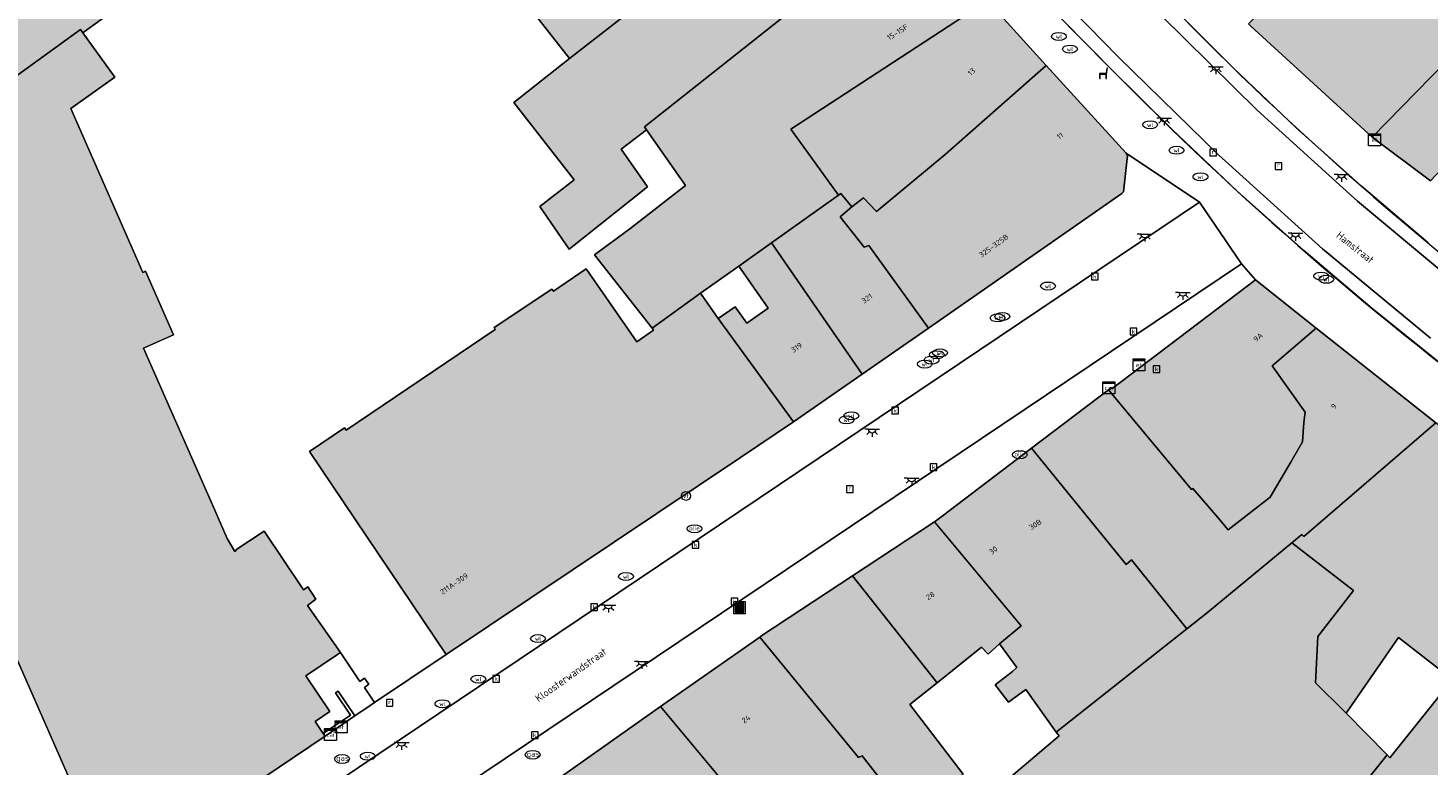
# Model space of a CAD drawing. Header units: metres. Extents: x 196496 to 197479, y 355250 to 356324.
# Tile 112 of 119: x 197117 to 197211, y 356073 to 356123. Entities that reach past the tile are written whole.
import ezdxf
from ezdxf.enums import TextEntityAlignment as Align

# ---------------------------------------------------------------- set-up
doc = ezdxf.new("R2010")
doc.units = ezdxf.units.M
doc.layers.get('0').update_dxf_attribs({"lineweight": 9})
for name, color, linetype, lineweight in [('B-WE-IE-MEUBILAIR_WATERWEGMEUBILAIR-S', 251, 'Continuous', 9), ('B-WE-IE-MEUBILAIR_WEGMEUBILAIR-S', 251, 'Continuous', 9), ('B-WE-IE-TERREINAFSCHEIDING_KUNSTMATIG_MUUR-GV', 251, 'Continuous', 9), ('B-WE-KL-BRANDSTOF_PUT-S', 251, 'Continuous', 9), ('B-WE-KL-DATA-S', 251, 'Continuous', 9), ('B-WE-KL-ET_KAST-S', 251, 'Continuous', 9), ('B-WE-KL-ET_LS_OV_LICHTPUNT-S', 251, 'Continuous', 9), ('B-WE-KL-GAS_PUT-S', 251, 'Continuous', 9), ('B-WE-KL-WATER-S', 251, 'Continuous', 9), ('B-WE-OG-BEBOUWING-GV', 251, 'Continuous', 9), ('B-WE-OG-BEBOUWING_HUISNUMMER-T35', 90, 'Continuous', 9), ('B-WE-OG-BEBOUWING_STRAATNAAM-T35', 130, 'Continuous', 9), ('B-WE-OG-TERREIN_ERF-GV', 251, 'Continuous', 9), ('B-WE-RI-GWA_KOLK-S', 251, 'Continuous', 9), ('B-WE-RI-GWA_RIOOLPUT-S', 251, 'Continuous', 9), ('B-WE-RI-HWA_GOOT_LIJNGOOT-G', 251, 'Continuous', 9), ('B-WE-VH-VERHARDING_OPEN-GV', 251, 'Continuous', 9), ('B-WE-VH-VERHARDING_SIERBESTRATING-GV', 251, 'Continuous', 9), ('B-WE-VH-VERHARDING_STRAATBAKSTEEN-GV', 251, 'Continuous', 9)]:
    doc.layers.add(name, color=color, linetype=linetype, lineweight=lineweight)
doc.layers.add('X-XX-AL-PRESENTATIE_GEBOUW3-V', color=7, linetype='Continuous', lineweight=9, true_color=0xebe1d6)
doc.styles.add('NLCS-ISO', font='NLCS-ISO.ttf')
doc.styles.add('NLCS-ISO-ANNOTATIEF-T35', font='NLCS-ISO.ttf', dxfattribs={"height": 3.5})

# ---------------------------------------------------------------- blocks, each defined once
blk = doc.blocks.new('SIE-WEG_AFVALBAK-SO')
at = {"linetype": 'ByBlock', "lineweight": 18}
h = blk.add_hatch(color=0, dxfattribs=at)
h.dxf.hatch_style = 1
h.paths.add_polyline_path([(-1.5, -1.5), (1.5, -1.5), (1.5, 1.5), (-1.5, 1.5)])
at = {"color": 0, "linetype": 'ByBlock', "lineweight": 18}
for points in [[(-2, -2), (2, -2), (2, 2), (-2, 2)], [(-1.5, -1.5), (1.5, -1.5), (1.5, 1.5), (-1.5, 1.5)]]:
    blk.add_lwpolyline(points, close=True, dxfattribs=at)
blk = doc.blocks.new('SIE-WATER_VERKLIKKER_TRANSPORTLEIDING-SO')
at = {"color": 0, "linetype": 'ByBlock', "lineweight": 18}
blk.add_circle((0, 0), 1.5, dxfattribs=at)
at = {"color": 0, "linetype": 'ByBlock', "lineweight": 18, "style": 'NLCS-ISO'}
blk.add_text('vt', height=1.5, dxfattribs=at).set_placement((0, 0), align=Align.MIDDLE_CENTER)
blk = doc.blocks.new('SKL-DATA_SIGNAAL_CAIKAST-SO')
at = {"color": 0, "linetype": 'ByBlock', "lineweight": 18}
for points in [[(-2, 2), (2, 2), (2, 1.68), (-2, 1.68)], [(-2, 1.52), (2, 1.52), (2, -2), (-2, -2)]]:
    blk.add_lwpolyline(points, close=True, dxfattribs=at)
at = {"color": 0, "linetype": 'ByBlock', "lineweight": 18, "style": 'NLCS-ISO'}
blk.add_text('cai', height=1.5, dxfattribs=at).set_placement((0, 0), align=Align.MIDDLE_CENTER)
blk = doc.blocks.new('SKL-ET_KAST_ELEKTRA-SO')
at = {"color": 0, "linetype": 'ByBlock', "lineweight": 18}
for points in [[(-2, 2), (2, 2), (2, 1.68), (-2, 1.68)], [(-2, 1.52), (2, 1.52), (2, -2), (-2, -2)]]:
    blk.add_lwpolyline(points, close=True, dxfattribs=at)
at = {"color": 0, "linetype": 'ByBlock', "lineweight": 18, "style": 'NLCS-ISO'}
blk.add_text('et', height=1.5, dxfattribs=at).set_placement((0, 0), align=Align.MIDDLE_CENTER)
blk = doc.blocks.new('SKL-WATER_WATERLEIDINGPUT-SO')
at = {"color": 0, "linetype": 'ByBlock', "lineweight": 18}
blk.add_ellipse((0, 0), major_axis=(2.5, 0), ratio=0.54, dxfattribs=at)
at = {"color": 0, "linetype": 'ByBlock', "lineweight": 18, "style": 'NLCS-ISO'}
blk.add_text('wl', height=1.5, dxfattribs=at).set_placement((0, 0), align=Align.MIDDLE_CENTER)
blk = doc.blocks.new('SRI-KOLK-SO')
at = {"color": 0, "linetype": 'ByBlock', "lineweight": 18}
blk.add_lwpolyline([(-1.125, -1.125), (1.125, -1.125), (1.125, 1.125), (-1.125, 1.125)], close=True, dxfattribs=at)
at = {"color": 0, "linetype": 'ByBlock', "lineweight": 18, "style": 'NLCS-ISO'}
blk.add_text('k', height=1.5, dxfattribs=at).set_placement((0, 0), align=Align.MIDDLE_CENTER)
blk = doc.blocks.new('SRI-PUT_INSPECTIEPUT_RIOOLPUT-SO')
at = {"color": 0, "linetype": 'ByBlock', "lineweight": 18}
blk.add_lwpolyline([(-1.12, -1.12), (1.12, -1.12), (1.12, 1.12), (-1.12, 1.12)], close=True, dxfattribs=at)
at = {"color": 0, "linetype": 'ByBlock', "lineweight": 18, "style": 'NLCS-ISO'}
blk.add_text('r', height=1.5, dxfattribs=at).set_placement((0, 0.28), align=Align.MIDDLE_CENTER)
blk = doc.blocks.new('SKL-GAS_PUT-SO')
at = {"color": 0, "linetype": 'ByBlock', "lineweight": 18}
blk.add_ellipse((0, 0), major_axis=(2.5, 0), ratio=0.601255, dxfattribs=at)
at = {"color": 0, "linetype": 'ByBlock', "lineweight": 18, "style": 'NLCS-ISO'}
blk.add_text('gas', height=1.8, dxfattribs=at).set_placement((0.12, 0.3), align=Align.MIDDLE_CENTER)
blk = doc.blocks.new('SKL-BENZINEPUT_OLIEPUT-SO')
at = {"color": 0, "linetype": 'ByBlock', "lineweight": 18}
blk.add_ellipse((0, 0), major_axis=(2.5, 0), ratio=0.54, dxfattribs=at)
at = {"color": 0, "linetype": 'ByBlock', "lineweight": 18, "style": 'NLCS-ISO'}
blk.add_text('olie', height=1.5, dxfattribs=at).set_placement((0, 0.16), align=Align.MIDDLE_CENTER)
blk = doc.blocks.new('SIE-WEG_ZITBANK-SO')
at = {"color": 0, "linetype": 'ByBlock', "lineweight": 18}
blk.add_lwpolyline([(-0.91, -1.63), (-0.91, -0.2), (1.09, -0.2), (1.09, -1.63), (1.29, -1.63), (1.29, -0.21), (1.54, 1.78), (1.33, 1.78), (1.11, 0), (-1.11, 0), (-1.11, -1.63)], close=True, dxfattribs=at)
blk = doc.blocks.new('SKL-ET_OV_LICHTPUNT-SO')
at = {"color": 0, "linetype": 'ByBlock', "lineweight": 18}
for points in [[(-1.25, 0), (-2.5, 0)], [(1.25, 0), (2.5, 0)], [(-0.92, -0.85), (-1.83, -1.7)], [(0, -1.25), (0, -2.5)], [(0.92, -0.85), (1.83, -1.7)]]:
    blk.add_lwpolyline(points, dxfattribs=at)
blk.add_lwpolyline([(0, 0), (1.25, 0, -1), (-1.25, 0)], format="xyb", close=True, dxfattribs=at)

msp = doc.modelspace()

# ---------------------------------------------------------------- hatches: boundary and pattern name
at = {"layer": 'X-XX-AL-PRESENTATIE_GEBOUW3-V'}
for points in [[(197211.884, 356136.125), (197198.858, 356123.319), (197199.014, 356123.164), (197207.199, 356115.685), (197215.138, 356123.812), (197217.529, 356125.86), (197221.489, 356129.333), (197226.492, 356133.814), (197226.353, 356133.958), (197229.052, 356136.417), (197229.278, 356136.288), (197237.565, 356144.012), (197242.706, 356148.804), (197243.252, 356148.253), (197243.774, 356148.701), (197243.879, 356148.594), (197247.169, 356152.421), (197246.976, 356152.689), (197245.567, 356154.25), (197252.011, 356159.767), (197252.471, 356159.195), (197252.757, 356158.839), (197257.167, 356164.072), (197257.036, 356164.243), (197256.944, 356164.175), (197253.213, 356168.675), (197243.839, 356160.794), (197242.273, 356159.478), (197236.086, 356154.245), (197236.564, 356153.705), (197226.805, 356145.181), (197225.852, 356146.184), (197224.098, 356148.16), (197218.03, 356142.18), (197217.671, 356141.826)], [(197147.829, 356127.788), (197153.155, 356120.988), (197158.969, 356125.542), (197171.565, 356135.51), (197171.402, 356135.689), (197171.143, 356135.454), (197170.375, 356136.296), (197169.23, 356135.251), (197167.949, 356136.655), (197168.466, 356137.127), (197166.594, 356140.426), (197166.86, 356140.669), (197166.617, 356140.935), (197158.364, 356133.434), (197156.973, 356134.943), (197148.906, 356128.806), (197149.004, 356128.709)], [(197120.377, 356122.727), (197124.999, 356126.096), (197117.539, 356136.775), (197114.287, 356134.509), (197114.206, 356134.625), (197109.854, 356131.317), (197107.666, 356129.792), (197098.161, 356123.025), (197098.186, 356122.99), (197097.87, 356122.788), (197100.897, 356118.584), (197100.947, 356118.514), (197103.093, 356120.072), (197104.495, 356118.102), (197102.342, 356116.577), (197102.409, 356116.484), (197105.455, 356112.252), (197120.216, 356122.935)], [(197176.359, 356130.253), (197176.091, 356130.547), (197175.9, 356130.372), (197175.172, 356131.17), (197173.974, 356131.593), (197172.674, 356133.019), (197172.362, 356134.251), (197171.685, 356135.082), (197171.833, 356135.216), (197171.565, 356135.51), (197158.969, 356125.542), (197153.155, 356120.988), (197149.387, 356118.037), (197153.463, 356112.832), (197151.142, 356111.026), (197153.127, 356108.152), (197158.401, 356112.35), (197156.612, 356114.888), (197158.328, 356116.193), (197158.189, 356116.392), (197167.443, 356123.714)], [(197207.199, 356115.685), (197211.124, 356112.744), (197217.625, 356119.658), (197217.504, 356119.786), (197220.599, 356122.949), (197222.899, 356125.266), (197224.225, 356126.504), (197229.081, 356131.11), (197226.492, 356133.814), (197221.489, 356129.333), (197217.529, 356125.86), (197215.138, 356123.812)], [(197158.328, 356116.193), (197160.944, 356112.447), (197157.197, 356109.513), (197154.829, 356107.77), (197158.699, 356102.833), (197161.955, 356105.192), (197164.543, 356106.999), (197166.756, 356108.581), (197171.249, 356111.793), (197168.039, 356116.234), (197181.278, 356124.86), (197179.007, 356127.349), (197176.347, 356124.923), (197174.373, 356127.088), (197177.033, 356129.514), (197176.359, 356130.253), (197167.443, 356123.714), (197158.189, 356116.392)], [(197172.151, 356111.011), (197172.929, 356111.617), (197173.815, 356110.693), (197178.428, 356114.518), (197185.243, 356120.513), (197181.278, 356124.86), (197168.039, 356116.234), (197171.249, 356111.793), (197171.408, 356111.907)], [(197129.258, 356090.584), (197124.455, 356101.495), (197126.469, 356102.383), (197124.592, 356106.663), (197124.419, 356106.585), (197119.576, 356117.634), (197122.539, 356119.74), (197120.377, 356122.727), (197120.216, 356122.935), (197105.455, 356112.252), (197105.578, 356112.081), (197104.462, 356111.577), (197111.299, 356096.001), (197109.481, 356095.18), (197121.805, 356067.17), (197129.401, 356070.46), (197136.684, 356075.381), (197136.566, 356075.555), (197136.016, 356076.366), (197137.01, 356077.039), (197135.395, 356079.424), (197137.448, 356080.815), (197137.73, 356081.005), (197135.51, 356084.175), (197136.067, 356084.587), (197135.518, 356085.412), (197135.238, 356085.229), (197132.587, 356089.171), (197130.742, 356087.957), (197130.599, 356087.806), (197130.097, 356088.678)], [(197190.449, 356112.018), (197190.698, 356114.255), (197190.717, 356114.424), (197190.626, 356114.61), (197185.243, 356120.513), (197178.428, 356114.518), (197173.815, 356110.693), (197172.929, 356111.617), (197172.151, 356111.011), (197171.374, 356110.321), (197172.996, 356108.287), (197173.309, 356108.399), (197177.311, 356102.84), (197190.336, 356111.905)], [(197166.756, 356108.581), (197172.845, 356099.732), (197177.311, 356102.84), (197173.309, 356108.399), (197172.996, 356108.287), (197171.374, 356110.321), (197172.151, 356111.011), (197171.408, 356111.907), (197171.249, 356111.793)], [(197163.152, 356103.479), (197168.229, 356096.52), (197172.845, 356099.732), (197166.756, 356108.581), (197164.543, 356106.999), (197166.518, 356104.175), (197165.078, 356103.169), (197164.299, 356104.281)], [(197161.955, 356105.192), (197158.699, 356102.833), (197158.799, 356102.705), (197157.682, 356101.926), (197154.261, 356106.831), (197152.058, 356105.325), (197151.963, 356105.463), (197148.067, 356102.872), (197148.135, 356102.735), (197138.101, 356095.978), (197138.003, 356096.119), (197135.648, 356094.543), (197144.838, 356080.865), (197164.663, 356094.133), (197168.229, 356096.52), (197163.152, 356103.479)], [(197199.326, 356106.082), (197189.658, 356098.748), (197189.608, 356098.831), (197189.428, 356098.695), (197195.03, 356091.966), (197195.114, 356092.043), (197196.797, 356090.098), (197197.502, 356089.258), (197200.312, 356091.457), (197201.73, 356093.864), (197202.505, 356095.18), (197202.593, 356096.479), (197202.674, 356097.189), (197200.461, 356100.31), (197203.416, 356102.846)], [(197194.711, 356082.605), (197196.093, 356083.698), (197201.786, 356088.395), (197202.451, 356088.944), (197202.594, 356088.807), (197211.469, 356096.474), (197203.416, 356102.846), (197200.461, 356100.31), (197202.674, 356097.189), (197202.593, 356096.479), (197202.505, 356095.18), (197201.73, 356093.864), (197200.312, 356091.457), (197197.502, 356089.258), (197196.797, 356090.098), (197195.114, 356092.043), (197195.03, 356091.966), (197189.428, 356098.695), (197184.241, 356094.751), (197190.633, 356086.929), (197190.975, 356087.232)], [(197201.786, 356088.395), (197205.938, 356085.184), (197203.523, 356082.086), (197203.37, 356078.96), (197205.335, 356077.036), (197205.445, 356076.923), (197208.965, 356082.022), (197212.603, 356079.186), (197220.611, 356089.241), (197214.075, 356094.413), (197211.469, 356096.474), (197202.594, 356088.807), (197202.451, 356088.944)], [(197178.24, 356090.187), (197177.784, 356089.84), (197177.714, 356089.794), (197183.566, 356082.796), (197182.104, 356081.578), (197183.272, 356080.002), (197182.966, 356079.73), (197181.797, 356078.833), (197182.698, 356077.65), (197183.866, 356078.51), (197185.917, 356075.649), (197194.711, 356082.605), (197190.975, 356087.232), (197190.633, 356086.929), (197184.241, 356094.751), (197183.785, 356094.404)], [(197177.908, 356078.97), (197180.89, 356081.36), (197181.342, 356080.879), (197182.104, 356081.578), (197183.566, 356082.796), (197177.714, 356089.794), (197172.192, 356086.16)], [(197208.956, 356036.707), (197215.953, 356045.647), (197221.256, 356052.18), (197222.757, 356054.076), (197213.494, 356061.312), (197217.715, 356066.662), (197219.579, 356069.021), (197229.803, 356081.968), (197220.611, 356089.241), (197212.603, 356079.186), (197208.372, 356073.921), (197208.191, 356074.107), (197184.317, 356044.291), (197197.014, 356040.361), (197197.053, 356040.489), (197197.553, 356040.343), (197197.541, 356040.147), (197207.083, 356037.271)], [(197178.194, 356055.205), (197179.259, 356053.786), (197176.481, 356046.377), (197175.658, 356043.534), (197175.776, 356043.377), (197175.455, 356042.101), (197179.198, 356038.517), (197180.253, 356037.507), (197184.841, 356037.036), (197190.523, 356036.454), (197196.302, 356035.861), (197197.541, 356040.147), (197197.553, 356040.343), (197197.053, 356040.489), (197197.014, 356040.361), (197184.317, 356044.291), (197208.191, 356074.107), (197205.445, 356076.923), (197205.335, 356077.036), (197203.37, 356078.96), (197203.523, 356082.086), (197205.938, 356085.184), (197201.786, 356088.395), (197196.093, 356083.698), (197194.711, 356082.605), (197185.917, 356075.649), (197186.106, 356075.385), (197183.757, 356073.396), (197179.91, 356070.137), (197180.762, 356069.006), (197178.526, 356066.88), (197177.542, 356065.944), (197177.369, 356066.125), (197172.453, 356061.973)], [(197172.192, 356086.16), (197166.101, 356082.151), (197165.949, 356082.044), (197172.593, 356073.925), (197172.85, 356074.051), (197174.134, 356072.409), (197173.908, 356072.213), (197175.627, 356070.156), (197175.79, 356070.293), (197176.085, 356069.915), (197176.122, 356069.945), (197179.644, 356072.818), (197176.063, 356077.491), (197177.908, 356078.97)], [(197165.949, 356082.044), (197159.261, 356077.372), (197166.464, 356068.749), (197171.311, 356072.661), (197172.627, 356071.105), (197173.908, 356072.213), (197174.134, 356072.409), (197172.85, 356074.051), (197172.593, 356073.925)], [(197159.261, 356077.372), (197152.233, 356072.389), (197151.724, 356072.039), (197152.09, 356071.516), (197152.22, 356071.634), (197158.702, 356063.481), (197159.309, 356063.893), (197160.143, 356062.879), (197171.152, 356049.493), (197178.194, 356055.205), (197172.453, 356061.973), (197172.219, 356061.776), (197169.548, 356065.05), (197166.464, 356068.749)]]:
    msp.add_hatch(color=256, dxfattribs=at).paths.add_polyline_path(points)

# ---------------------------------------------------------------- linework, layer by layer
at = {"layer": 'B-WE-IE-TERREINAFSCHEIDING_KUNSTMATIG_MUUR-GV', "flags": 128}
msp.add_lwpolyline([(197136.566, 356075.555), (197136.684, 356075.381), (197138.688, 356076.738), (197137.566, 356078.394), (197137.392, 356078.276), (197138.396, 356076.794)], close=True, dxfattribs=at)
at = {"layer": 'B-WE-OG-BEBOUWING-GV', "flags": 128}
for points in [[(197147.829, 356127.788), (197153.155, 356120.988), (197158.969, 356125.542), (197171.565, 356135.51), (197171.402, 356135.689), (197171.143, 356135.454), (197170.375, 356136.296), (197169.23, 356135.251), (197167.949, 356136.655), (197168.466, 356137.127), (197166.594, 356140.426), (197166.86, 356140.669), (197166.617, 356140.935), (197158.364, 356133.434), (197156.973, 356134.943), (197148.906, 356128.806), (197149.004, 356128.709)], [(197120.377, 356122.727), (197124.999, 356126.096), (197117.539, 356136.775), (197114.287, 356134.509), (197114.206, 356134.625), (197109.854, 356131.317), (197107.666, 356129.792), (197098.161, 356123.025), (197098.186, 356122.99), (197097.87, 356122.788), (197100.897, 356118.584), (197100.947, 356118.514), (197103.093, 356120.072), (197104.495, 356118.102), (197102.342, 356116.577), (197102.409, 356116.484), (197105.455, 356112.252), (197120.216, 356122.935)], [(197176.359, 356130.253), (197176.091, 356130.547), (197175.9, 356130.372), (197175.172, 356131.17), (197173.974, 356131.593), (197172.674, 356133.019), (197172.362, 356134.251), (197171.685, 356135.082), (197171.833, 356135.216), (197171.565, 356135.51), (197158.969, 356125.542), (197153.155, 356120.988), (197149.387, 356118.037), (197153.463, 356112.832), (197151.142, 356111.026), (197153.127, 356108.152), (197158.401, 356112.35), (197156.612, 356114.888), (197158.328, 356116.193), (197158.189, 356116.392), (197167.443, 356123.714)], [(197207.199, 356115.685), (197211.124, 356112.744), (197217.625, 356119.658), (197217.504, 356119.786), (197220.599, 356122.949), (197222.899, 356125.266), (197224.225, 356126.504), (197229.081, 356131.11), (197226.492, 356133.814), (197221.489, 356129.333), (197217.529, 356125.86), (197215.138, 356123.812)], [(197158.328, 356116.193), (197160.944, 356112.447), (197157.197, 356109.513), (197154.829, 356107.77), (197158.699, 356102.833), (197161.955, 356105.192), (197164.543, 356106.999), (197166.756, 356108.581), (197171.249, 356111.793), (197168.039, 356116.234), (197181.278, 356124.86), (197179.007, 356127.349), (197176.347, 356124.923), (197174.373, 356127.088), (197177.033, 356129.514), (197176.359, 356130.253), (197167.443, 356123.714), (197158.189, 356116.392)], [(197172.151, 356111.011), (197172.929, 356111.617), (197173.815, 356110.693), (197178.428, 356114.518), (197185.243, 356120.513), (197181.278, 356124.86), (197168.039, 356116.234), (197171.249, 356111.793), (197171.408, 356111.907)], [(197190.449, 356112.018), (197190.698, 356114.255), (197190.717, 356114.424), (197190.626, 356114.61), (197185.243, 356120.513), (197178.428, 356114.518), (197173.815, 356110.693), (197172.929, 356111.617), (197172.151, 356111.011), (197171.374, 356110.321), (197172.996, 356108.287), (197173.309, 356108.399), (197177.311, 356102.84), (197190.336, 356111.905)], [(197166.756, 356108.581), (197172.845, 356099.732), (197177.311, 356102.84), (197173.309, 356108.399), (197172.996, 356108.287), (197171.374, 356110.321), (197172.151, 356111.011), (197171.408, 356111.907), (197171.249, 356111.793)], [(197163.152, 356103.479), (197168.229, 356096.52), (197172.845, 356099.732), (197166.756, 356108.581), (197164.543, 356106.999), (197166.518, 356104.175), (197165.078, 356103.169), (197164.299, 356104.281)], [(197161.955, 356105.192), (197158.699, 356102.833), (197158.799, 356102.705), (197157.682, 356101.926), (197154.261, 356106.831), (197152.058, 356105.325), (197151.963, 356105.463), (197148.067, 356102.872), (197148.135, 356102.735), (197138.101, 356095.978), (197138.003, 356096.119), (197135.648, 356094.543), (197144.838, 356080.865), (197164.663, 356094.133), (197168.229, 356096.52), (197163.152, 356103.479)], [(197199.326, 356106.082), (197189.658, 356098.748), (197189.608, 356098.831), (197189.428, 356098.695), (197195.03, 356091.966), (197195.114, 356092.043), (197196.797, 356090.098), (197197.502, 356089.258), (197200.312, 356091.457), (197201.73, 356093.864), (197202.505, 356095.18), (197202.593, 356096.479), (197202.674, 356097.189), (197200.461, 356100.31), (197203.416, 356102.846)], [(197194.711, 356082.605), (197196.093, 356083.698), (197201.786, 356088.395), (197202.451, 356088.944), (197202.594, 356088.807), (197211.469, 356096.474), (197203.416, 356102.846), (197200.461, 356100.31), (197202.674, 356097.189), (197202.593, 356096.479), (197202.505, 356095.18), (197201.73, 356093.864), (197200.312, 356091.457), (197197.502, 356089.258), (197196.797, 356090.098), (197195.114, 356092.043), (197195.03, 356091.966), (197189.428, 356098.695), (197184.241, 356094.751), (197190.633, 356086.929), (197190.975, 356087.232)], [(197201.786, 356088.395), (197205.938, 356085.184), (197203.523, 356082.086), (197203.37, 356078.96), (197205.335, 356077.036), (197205.445, 356076.923), (197208.965, 356082.022), (197212.603, 356079.186), (197220.611, 356089.241), (197214.075, 356094.413), (197211.469, 356096.474), (197202.594, 356088.807), (197202.451, 356088.944)], [(197178.24, 356090.187), (197177.784, 356089.84), (197177.714, 356089.794), (197183.566, 356082.796), (197182.104, 356081.578), (197183.272, 356080.002), (197182.966, 356079.73), (197181.797, 356078.833), (197182.698, 356077.65), (197183.866, 356078.51), (197185.917, 356075.649), (197194.711, 356082.605), (197190.975, 356087.232), (197190.633, 356086.929), (197184.241, 356094.751), (197183.785, 356094.404)], [(197177.908, 356078.97), (197180.89, 356081.36), (197181.342, 356080.879), (197182.104, 356081.578), (197183.566, 356082.796), (197177.714, 356089.794), (197172.192, 356086.16)], [(197208.956, 356036.707), (197215.953, 356045.647), (197221.256, 356052.18), (197222.757, 356054.076), (197213.494, 356061.312), (197217.715, 356066.662), (197219.579, 356069.021), (197229.803, 356081.968), (197220.611, 356089.241), (197212.603, 356079.186), (197208.372, 356073.921), (197208.191, 356074.107), (197184.317, 356044.291), (197197.014, 356040.361), (197197.053, 356040.489), (197197.553, 356040.343), (197197.541, 356040.147), (197207.083, 356037.271)], [(197172.192, 356086.16), (197166.101, 356082.151), (197165.949, 356082.044), (197172.593, 356073.925), (197172.85, 356074.051), (197174.134, 356072.409), (197173.908, 356072.213), (197175.627, 356070.156), (197175.79, 356070.293), (197176.085, 356069.915), (197176.122, 356069.945), (197179.644, 356072.818), (197176.063, 356077.491), (197177.908, 356078.97)], [(197165.949, 356082.044), (197159.261, 356077.372), (197166.464, 356068.749), (197171.311, 356072.661), (197172.627, 356071.105), (197173.908, 356072.213), (197174.134, 356072.409), (197172.85, 356074.051), (197172.593, 356073.925)], [(197159.261, 356077.372), (197152.233, 356072.389), (197151.724, 356072.039), (197152.09, 356071.516), (197152.22, 356071.634), (197158.702, 356063.481), (197159.309, 356063.893), (197160.143, 356062.879), (197171.152, 356049.493), (197178.194, 356055.205), (197172.453, 356061.973), (197172.219, 356061.776), (197169.548, 356065.05), (197166.464, 356068.749)]]:
    msp.add_lwpolyline(points, close=True, dxfattribs=at)
for points in [[(197211.884, 356136.125), (197198.858, 356123.319), (197199.014, 356123.164), (197207.199, 356115.685), (197215.138, 356123.812)], [(197129.401, 356070.46), (197136.684, 356075.381), (197136.566, 356075.555), (197136.016, 356076.366), (197137.01, 356077.039), (197135.395, 356079.424), (197137.448, 356080.815), (197137.73, 356081.005), (197135.51, 356084.175), (197136.067, 356084.587), (197135.518, 356085.412), (197135.238, 356085.229), (197132.587, 356089.171), (197130.742, 356087.957), (197130.599, 356087.806), (197130.097, 356088.678), (197129.258, 356090.584), (197124.455, 356101.495), (197126.469, 356102.383), (197124.592, 356106.663), (197124.419, 356106.585), (197119.576, 356117.634), (197122.539, 356119.74), (197120.377, 356122.727), (197120.216, 356122.935), (197105.455, 356112.252)], [(197109.481, 356095.18), (197121.805, 356067.17)], [(197184.317, 356044.291), (197208.191, 356074.107), (197205.445, 356076.923), (197205.335, 356077.036), (197203.37, 356078.96), (197203.523, 356082.086), (197205.938, 356085.184), (197201.786, 356088.395), (197196.093, 356083.698), (197194.711, 356082.605), (197185.917, 356075.649), (197186.106, 356075.385), (197183.757, 356073.396), (197179.91, 356070.137)]]:
    msp.add_lwpolyline(points, dxfattribs=at)
at = {"layer": 'B-WE-OG-TERREIN_ERF-GV', "flags": 128}
msp.add_lwpolyline([(197124.999, 356126.096), (197120.377, 356122.727), (197122.539, 356119.74), (197119.576, 356117.634), (197124.419, 356106.585), (197124.592, 356106.663), (197126.469, 356102.383), (197124.455, 356101.495), (197129.258, 356090.584), (197130.097, 356088.678), (197130.599, 356087.806), (197130.742, 356087.957), (197132.587, 356089.171), (197135.238, 356085.229), (197135.518, 356085.412), (197136.067, 356084.587), (197135.51, 356084.175), (197137.73, 356081.005), (197139.022, 356079.055), (197139.337, 356079.275), (197139.636, 356078.871), (197139.331, 356078.656), (197140.009, 356077.633), (197144.838, 356080.865), (197135.648, 356094.543), (197138.003, 356096.119), (197138.101, 356095.978), (197148.135, 356102.735), (197148.067, 356102.872), (197151.963, 356105.463), (197152.058, 356105.325), (197154.261, 356106.831), (197157.682, 356101.926), (197158.799, 356102.705), (197158.699, 356102.833), (197154.829, 356107.77), (197157.197, 356109.513), (197160.944, 356112.447), (197158.328, 356116.193), (197156.612, 356114.888), (197158.401, 356112.35), (197153.127, 356108.152), (197151.142, 356111.026), (197153.463, 356112.832), (197149.387, 356118.037), (197153.155, 356120.988), (197147.829, 356127.788)], dxfattribs=at)
for points in [[(197163.152, 356103.479), (197164.299, 356104.281), (197165.078, 356103.169), (197166.518, 356104.175), (197164.543, 356106.999), (197161.955, 356105.192)], [(197183.757, 356073.396), (197186.106, 356075.385), (197185.917, 356075.649), (197183.866, 356078.51), (197182.698, 356077.65), (197181.797, 356078.833), (197182.966, 356079.73), (197183.272, 356080.002), (197182.104, 356081.578), (197181.342, 356080.879), (197180.89, 356081.36), (197177.908, 356078.97), (197176.063, 356077.491), (197179.644, 356072.818), (197176.122, 356069.945), (197177.242, 356068.612), (197179.577, 356070.555), (197179.91, 356070.137)], [(197205.445, 356076.923), (197208.191, 356074.107), (197208.372, 356073.921), (197212.603, 356079.186), (197208.965, 356082.022)], [(197136.566, 356075.555), (197138.396, 356076.794), (197137.392, 356078.276), (197137.566, 356078.394), (197138.688, 356076.738), (197139.727, 356077.443), (197140.009, 356077.633), (197139.331, 356078.656), (197139.636, 356078.871), (197139.337, 356079.275), (197139.022, 356079.055), (197137.73, 356081.005), (197137.448, 356080.815), (197135.395, 356079.424), (197137.01, 356077.039), (197136.016, 356076.366)]]:
    msp.add_lwpolyline(points, close=True, dxfattribs=at)
at = {"layer": 'B-WE-RI-HWA_GOOT_LIJNGOOT-G'}
for points in [[(197135.78, 356182.646, 0.035451), (197189.443, 356120.45)], [(197135.78, 356182.646, 0.035451), (197189.443, 356120.45)], [(197193.637, 356124.558, 0.081445), (197250.111, 356082.764)], [(197193.637, 356124.558, 0.081445), (197250.111, 356082.764)], [(197189.443, 356120.45, 0.082564), (197249.486, 356076.551)], [(197189.443, 356120.45, 0.082564), (197249.486, 356076.551)]]:
    msp.add_lwpolyline(points, format="xyb", dxfattribs=at)
at = {"layer": 'B-WE-RI-HWA_GOOT_LIJNGOOT-G', "flags": 128}
for points in [[(197185.829, 356124.115), (197189.443, 356120.45)], [(197193.637, 356124.558), (197197.802, 356120.388)], [(197189.443, 356120.45), (197193.713, 356116.202)], [(197197.802, 356120.388), (197202.078, 356116.332)], [(197202.078, 356116.332), (197206.462, 356112.395)], [(197193.713, 356116.202), (197198.095, 356112.069)], [(197198.095, 356112.069), (197202.584, 356108.054)], [(197206.462, 356112.395), (197210.952, 356108.577)], [(197202.584, 356108.054), (197207.179, 356104.16)], [(197207.179, 356104.16), (197211.876, 356100.388)]]:
    msp.add_lwpolyline(points, dxfattribs=at)
at = {"layer": 'B-WE-VH-VERHARDING_OPEN-GV', "flags": 128}
for points in [[(197116.697, 356223.461), (197119.815, 356216.75), (197123.233, 356210.178), (197126.942, 356203.765), (197130.93, 356197.532), (197135.184, 356191.495), (197139.69, 356185.671), (197145.867, 356177.552), (197152.187, 356169.539), (197158.649, 356161.635), (197165.25, 356153.845), (197171.986, 356146.171), (197178.854, 356138.617), (197185.851, 356131.188), (197192.974, 356123.885), (197199.447, 356117.506), (197206.197, 356111.386), (197213.209, 356105.543)], [(197213.209, 356105.543), (197206.197, 356111.386), (197199.447, 356117.506), (197192.974, 356123.885), (197185.851, 356131.188), (197178.854, 356138.617), (197171.986, 356146.171), (197165.25, 356153.845), (197158.649, 356161.635), (197152.187, 356169.539), (197145.867, 356177.552), (197139.69, 356185.671), (197135.184, 356191.495), (197130.93, 356197.532), (197126.942, 356203.765), (197123.233, 356210.178), (197119.815, 356216.75), (197116.697, 356223.461)], [(197210.952, 356108.577), (197206.462, 356112.395), (197202.078, 356116.332), (197197.802, 356120.388), (197193.637, 356124.558), (197190.417, 356127.822), (197183.748, 356134.75), (197177.196, 356141.787), (197170.762, 356148.933), (197164.448, 356156.185), (197158.256, 356163.54), (197152.186, 356170.998), (197146.242, 356178.556), (197140.424, 356186.211), (197138.914, 356188.103), (197135.809, 356192.182), (197132.833, 356196.356), (197129.989, 356200.621), (197127.28, 356204.972), (197124.707, 356209.406), (197122.274, 356213.918), (197119.983, 356218.504)], [(197114.543, 356216.285), (197116.876, 356211.6), (197119.351, 356206.988), (197121.966, 356202.454), (197124.718, 356198.002), (197127.605, 356193.636), (197130.624, 356189.361), (197133.772, 356185.18), (197135.78, 356182.646), (197141.605, 356174.973), (197147.556, 356167.398), (197153.632, 356159.923), (197159.832, 356152.549), (197166.153, 356145.28), (197172.594, 356138.116), (197179.154, 356131.061), (197185.829, 356124.115), (197189.443, 356120.45), (197193.713, 356116.202), (197198.095, 356112.069), (197202.584, 356108.054), (197207.179, 356104.16), (197211.876, 356100.388)], [(197211.119, 356102.158), (197203.84, 356108.184), (197196.832, 356114.499), (197190.11, 356121.082), (197182.94, 356128.42), (197175.896, 356135.886), (197168.984, 356143.478), (197162.205, 356151.192), (197155.564, 356159.024), (197149.062, 356166.971), (197142.704, 356175.028), (197136.492, 356183.193), (197131.891, 356189.166), (197127.545, 356195.355), (197123.469, 356201.742), (197119.677, 356208.31), (197116.18, 356215.04)], [(197116.18, 356215.04), (197119.677, 356208.31), (197123.469, 356201.742), (197127.545, 356195.355), (197131.891, 356189.166), (197136.492, 356183.193), (197142.704, 356175.028), (197149.062, 356166.971), (197155.564, 356159.024), (197162.205, 356151.192), (197168.984, 356143.478), (197175.896, 356135.886), (197182.94, 356128.42), (197190.11, 356121.082), (197196.832, 356114.499), (197203.84, 356108.184), (197211.119, 356102.158)]]:
    msp.add_lwpolyline(points, dxfattribs=at)
at = {"layer": 'B-WE-VH-VERHARDING_SIERBESTRATING-GV', "flags": 128}
msp.add_lwpolyline([(197126.938, 356059.168), (197198.382, 356107.165), (197195.573, 356111.327), (197124.144, 356063.311)], close=True, dxfattribs=at)
at = {"layer": 'B-WE-VH-VERHARDING_STRAATBAKSTEEN-GV', "flags": 128}
for points in [[(197119.983, 356218.504), (197122.274, 356213.918), (197124.707, 356209.406), (197127.28, 356204.972), (197129.989, 356200.621), (197132.833, 356196.356), (197135.809, 356192.182), (197138.914, 356188.103), (197140.424, 356186.211), (197146.242, 356178.556), (197152.186, 356170.998), (197158.256, 356163.54), (197164.448, 356156.185), (197170.762, 356148.933), (197177.196, 356141.787), (197183.748, 356134.75), (197190.417, 356127.822), (197193.637, 356124.558), (197197.802, 356120.388), (197202.078, 356116.332), (197206.462, 356112.395), (197210.952, 356108.577)], [(197211.876, 356100.388), (197207.179, 356104.16), (197202.584, 356108.054), (197198.095, 356112.069), (197193.713, 356116.202), (197189.443, 356120.45), (197185.829, 356124.115), (197179.154, 356131.061), (197172.594, 356138.116), (197166.153, 356145.28), (197159.832, 356152.549), (197153.632, 356159.923), (197147.556, 356167.398), (197141.605, 356174.973), (197135.78, 356182.646), (197133.772, 356185.18), (197130.624, 356189.361), (197127.605, 356193.636), (197124.718, 356198.002), (197121.966, 356202.454), (197119.351, 356206.988), (197116.876, 356211.6), (197114.543, 356216.285)], [(197181.278, 356124.86), (197185.243, 356120.513), (197190.626, 356114.61), (197191.254, 356114.193), (197191.849, 356113.798), (197195.573, 356111.327), (197198.382, 356107.165), (197199.326, 356106.082), (197203.416, 356102.846), (197211.469, 356096.474)], [(197211.124, 356112.744), (197207.199, 356115.685), (197199.014, 356123.164)], [(197115.71, 356065.193), (197119.425, 356066.398), (197121.805, 356067.17), (197109.481, 356095.18)]]:
    msp.add_lwpolyline(points, dxfattribs=at)
for points in [[(197190.698, 356114.255), (197190.449, 356112.018), (197190.336, 356111.905), (197177.311, 356102.84), (197172.845, 356099.732), (197168.229, 356096.52), (197164.663, 356094.133), (197144.838, 356080.865), (197140.009, 356077.633), (197139.727, 356077.443), (197138.688, 356076.738), (197136.684, 356075.381), (197129.401, 356070.46), (197121.805, 356067.17), (197123.085, 356065.058), (197124.144, 356063.311), (197195.573, 356111.327), (197191.849, 356113.798), (197191.254, 356114.193), (197190.626, 356114.61), (197190.717, 356114.424)], [(197165.949, 356082.044), (197166.101, 356082.151), (197172.192, 356086.16), (197177.714, 356089.794), (197177.784, 356089.84), (197178.24, 356090.187), (197183.785, 356094.404), (197184.241, 356094.751), (197189.428, 356098.695), (197189.608, 356098.831), (197189.658, 356098.748), (197199.326, 356106.082), (197198.382, 356107.165), (197126.938, 356059.168), (197127.95, 356057.668), (197128.644, 356056.638), (197137.529, 356062.594), (197146.814, 356068.818), (197146.797, 356068.843), (197147.037, 356069.003), (197147.054, 356068.978), (197151.724, 356072.039), (197152.233, 356072.389), (197159.261, 356077.372)]]:
    msp.add_lwpolyline(points, close=True, dxfattribs=at)

# ---------------------------------------------------------------- block references
at = {"layer": 'B-WE-IE-MEUBILAIR_WATERWEGMEUBILAIR-S', "xscale": 0.2, "yscale": 0.2, "zscale": 0.2}
msp.add_blockref('SIE-WATER_VERKLIKKER_TRANSPORTLEIDING-SO', (197160.985, 356091.545), dxfattribs=at)
at = {"layer": 'B-WE-IE-MEUBILAIR_WEGMEUBILAIR-S', "xscale": 0.2, "yscale": 0.2, "zscale": 0.2}
for name, p in [('SIE-WEG_ZITBANK-SO', (197189.05, 356119.976)), ('SIE-WEG_AFVALBAK-SO', (197164.592, 356084.02))]:
    msp.add_blockref(name, p, dxfattribs=at)
at = {"layer": 'B-WE-KL-BRANDSTOF_PUT-S', "xscale": 0.2, "yscale": 0.2, "zscale": 0.2}
for p in [(197183.465, 356094.319), (197161.561, 356089.336)]:
    msp.add_blockref('SKL-BENZINEPUT_OLIEPUT-SO', p, dxfattribs=at)
at = {"layer": 'B-WE-KL-DATA-S', "xscale": 0.2, "yscale": 0.2, "zscale": 0.2}
for p in [(197189.464, 356098.818), (197137.052, 356075.479)]:
    msp.add_blockref('SKL-DATA_SIGNAAL_CAIKAST-SO', p, dxfattribs=at)
at = {"layer": 'B-WE-KL-ET_KAST-S', "xscale": 0.2, "yscale": 0.2, "zscale": 0.2}
for p in [(197207.343, 356115.519), (197191.491, 356100.362), (197137.765, 356075.996)]:
    msp.add_blockref('SKL-ET_KAST_ELEKTRA-SO', p, dxfattribs=at)
at = {"layer": 'B-WE-KL-ET_LS_OV_LICHTPUNT-S', "xscale": 0.2, "yscale": 0.2, "zscale": 0.2}
for p in [(197196.66, 356120.435), (197193.183, 356116.981), (197205.127, 356113.19), (197191.875, 356109.171), (197202.025, 356109.221), (197194.445, 356105.243), (197173.526, 356096.028), (197176.185, 356092.742), (197155.764, 356084.189), (197158.016, 356080.401), (197141.838, 356074.947)]:
    msp.add_blockref('SKL-ET_OV_LICHTPUNT-SO', p, dxfattribs=at)
at = {"layer": 'B-WE-KL-GAS_PUT-S', "xscale": 0.2, "yscale": 0.2, "zscale": 0.2}
for p in [(197137.835, 356073.839), (197150.666, 356074.115)]:
    msp.add_blockref('SKL-GAS_PUT-SO', p, dxfattribs=at)
at = {"layer": 'B-WE-KL-WATER-S', "xscale": 0.2, "yscale": 0.2, "zscale": 0.2}
for p in [(197186.096, 356122.472), (197186.838, 356121.622), (197192.24, 356116.529), (197194.02, 356114.811), (197195.631, 356113.025), (197185.358, 356105.673), (197203.756, 356106.344), (197204.099, 356106.124), (197181.967, 356103.527), (197182.287, 356103.622), (197177.875, 356101.046), (197178.086, 356101.174), (197177.066, 356100.419), (197177.521, 356100.685), (197171.799, 356096.656), (197172.118, 356096.938), (197156.951, 356086.121), (197151.024, 356081.94), (197147.003, 356079.213), (197144.588, 356077.55), (197139.561, 356074.023)]:
    msp.add_blockref('SKL-WATER_WATERLEIDINGPUT-SO', p, dxfattribs=at)
at = {"layer": 'B-WE-RI-GWA_KOLK-S', "xscale": 0.2, "yscale": 0.2, "zscale": 0.2}
for p in [(197188.516, 356106.318), (197191.111, 356102.601), (197192.678, 356100.075), (197175.072, 356097.285), (197177.663, 356093.471), (197161.633, 356088.255), (197154.812, 356084.057), (197164.255, 356084.43), (197148.204, 356079.238), (197150.8, 356075.445)]:
    msp.add_blockref('SRI-KOLK-SO', p, dxfattribs=at)
at = {"layer": 'B-WE-RI-GWA_RIOOLPUT-S', "xscale": 0.2, "yscale": 0.2, "zscale": 0.2}
for p in [(197196.484, 356114.661), (197200.89, 356113.745), (197172.025, 356091.992), (197141.035, 356077.618)]:
    msp.add_blockref('SRI-PUT_INSPECTIEPUT_RIOOLPUT-SO', p, dxfattribs=at)

# ---------------------------------------------------------------- texts
at = {"layer": 'B-WE-OG-BEBOUWING_HUISNUMMER-T35', "style": 'NLCS-ISO-ANNOTATIEF-T35'}
for s, rotation, p in [('15-15F', 31.8, (197175.222, 356122.757)), ('13', 42.4, (197180.212, 356120.093)), ('11', 34.8, (197186.174, 356115.778)), ('325-325B', 35.7, (197181.712, 356108.384)), ('321', 34.8, (197173.173, 356104.834)), ('9A', 38.9, (197199.512, 356102.226)), ('319', 34.8, (197168.429, 356101.532)), ('9', 51.6, (197204.607, 356097.578)), ('30B', 32.8, (197184.512, 356089.616)), ('30', 37.3, (197181.682, 356087.886)), ('211A-309', 34.2, (197145.371, 356085.633)), ('28', 33.3, (197177.44, 356084.825)), ('24', 34.9, (197165.036, 356076.527))]:
    msp.add_text(s, height=0.36, rotation=rotation, dxfattribs=at).set_placement(p, align=Align.MIDDLE)
at = {"layer": 'B-WE-OG-BEBOUWING_STRAATNAAM-T35', "style": 'NLCS-ISO-ANNOTATIEF-T35'}
for s, rotation, p in [('Hamstraat', 321.8, (197206.05, 356108.271)), ('Kloosterwandstraat', 35.4, (197153.236, 356079.501))]:
    msp.add_text(s, height=0.5, rotation=rotation, dxfattribs=at).set_placement(p, align=Align.MIDDLE)

doc.saveas('drawing.dxf')
